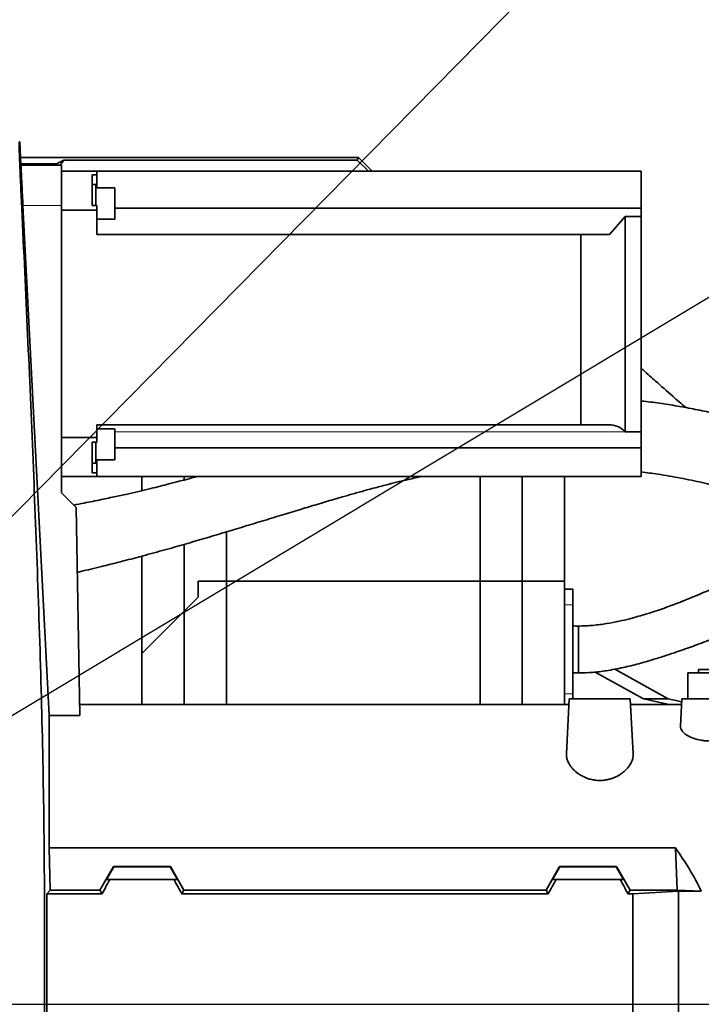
# Model space of a CAD drawing. Header units: millimetres. Extents: x 0 to 14900, y 0 to 10500.
# Tile 37 of 49: x 11147 to 11437, y 6244 to 6663. Entities that reach past the tile are written whole.
import ezdxf

# ---------------------------------------------------------------- set-up
doc = ezdxf.new("R2010")
doc.units = ezdxf.units.MM
doc.header["$LTSCALE"] = 25
doc.layers.add('THICK_LINE', color=7, linetype='Continuous')
doc.styles.add('SLDTEXTSTYLE0', font='TXT', dxfattribs={"width": 0.605})
doc.dimstyles.new('SLDDIMSTYLE1', dxfattribs={"dimtxt": 87.5, "dimasz": 87.5, "dimexe": 0, "dimexo": 0.0625, "dimgap": 21.875, "dimtad": 1, "dimdec": 4, "dimlfac": 25, "dimzin": 12, "dimdsep": 46, "dimtxsty": 'SLDTEXTSTYLE0', "dimsah": 1, "dimcen": 0.09, "dimadec": 1, "dimazin": 3, "dimtfac": 1, "dimtofl": 0, "dimtmove": 0, "dimatfit": 3, "dimfxl": 1, "dimfrac": 2, "dimtolj": 1, "dimtzin": 12, "dimarcsym": 0})
doc.dimstyles.new('SLDDIMSTYLE2', dxfattribs={"dimtxt": 87.5, "dimasz": 87.5, "dimexe": 0, "dimexo": 0.0625, "dimgap": 21.875, "dimtad": 1, "dimdec": 1, "dimrnd": 1e-09, "dimzin": 12, "dimdsep": 46, "dimtxsty": 'SLDTEXTSTYLE0', "dimsah": 1, "dimcen": 0, "dimadec": 0, "dimazin": 3, "dimtfac": 1, "dimtofl": 0, "dimtmove": 0, "dimatfit": 3, "dimfxl": 1, "dimfrac": 2, "dimtolj": 1, "dimtzin": 12, "dimarcsym": 0})

# ---------------------------------------------------------------- blocks, each defined once
blk = doc.blocks.new('_D_6')
at = {"layer": 'THICK_LINE'}
for p, q in [((13956.03, 6243.72), (14267.68, 6243.72)), ((7967.86, 5719.82), (7660.95, 5665.71))]:
    blk.add_line(p, q, dxfattribs=at)
blk.add_arc((10939.03, 6243.72), 3291.15, 190, 0, dxfattribs=at)
for points in [[(14230.18, 6243.72), (14216.52, 6156.4), (14241.52, 6156.06)], [(7697.88, 5672.22), (7701.93, 5583.92), (7726.49, 5588.59)]]:
    blk.add_solid(points, dxfattribs=at)
at = {"layer": 'THICK_LINE', "insert": (11092.19, 3066.62), "char_height": 87.5, "attachment_point": 1, "rotation": 5, "style": 'SLDTEXTSTYLE0'}
blk.add_mtext('170°', dxfattribs=at)
blk = doc.blocks.new('_D_7')
at = {"layer": 'THICK_LINE'}
for p, q in [((7967.86, 6767.62), (7660.95, 6821.74)), ((13956.03, 6243.72), (14267.68, 6243.72))]:
    blk.add_line(p, q, dxfattribs=at)
blk.add_arc((10939.03, 6243.72), 3291.15, 0, 170, dxfattribs=at)
for points in [[(7697.88, 6815.22), (7726.49, 6898.85), (7701.93, 6903.52)], [(14230.18, 6243.72), (14241.52, 6331.38), (14216.52, 6331.05)]]:
    blk.add_solid(points, dxfattribs=at)
at = {"layer": 'THICK_LINE', "insert": (11111.85, 9645.55), "char_height": 87.5, "attachment_point": 1, "rotation": 355, "style": 'SLDTEXTSTYLE0'}
blk.add_mtext('170°', dxfattribs=at)
blk = doc.blocks.new('_D_8')
at = {"layer": 'THICK_LINE'}
blk.add_line((13021.67, 8356.94), (10939.03, 6243.72), dxfattribs=at)
blk.add_solid([(13021.67, 8356.94), (12951.35, 8303.4), (12969.15, 8285.85)], dxfattribs=at)
at = {"layer": 'THICK_LINE', "insert": (11774.71, 7252.26), "char_height": 87.5, "attachment_point": 1, "rotation": 45.4176, "style": 'SLDTEXTSTYLE0'}
blk.add_mtext('R2967', dxfattribs=at)
blk = doc.blocks.new('_D_9')
at = {"layer": 'THICK_LINE'}
for q in [(12338.61, 7083.29), (10939.03, 6243.72)]:
    blk.add_line((11845.45, 6787.46), q, dxfattribs=at)
blk.add_solid([(11845.45, 6787.46), (11926.92, 6821.75), (11914.06, 6843.19)], dxfattribs=at)
at = {"layer": 'THICK_LINE', "insert": (11976.94, 6997.78), "char_height": 87.5, "attachment_point": 1, "rotation": 30.9582, "style": 'SLDTEXTSTYLE0'}
blk.add_mtext('R1057', dxfattribs=at)

msp = doc.modelspace()

# ---------------------------------------------------------------- linework, layer by layer
at = {"color": 7, "linetype": 'Continuous', "lineweight": 35}
for p, q in [((11147.4972196, 6600.7895775), (11146.9764957, 6610.7255819)), ((11147.3216047, 6604.1405101), (11291.2019507, 6604.1405101)), ((11162.9052729, 6601.5487811), (11165.8113522, 6603.0230455)), ((11164.1754535, 6600.7880628), (11165.8113522, 6603.0230455)), ((11290.7390817, 6603.0230455), (11165.8113522, 6603.0230455)), ((11290.7390817, 6603.0230455), (11291.2019507, 6604.1405101)), ((11295.4740643, 6598.2880628), (11290.7390817, 6603.0230455)), ((11291.2019507, 6604.1405101), (11297.0543979, 6598.2880628)), ((11147.4645756, 6601.4124623), (11162.9052729, 6601.5487811)), ((11147.4956455, 6600.7880628), (11164.8283748, 6600.7880628)), ((11162.9052729, 6601.5487811), (11162.327966, 6600.7880628)), ((11164.8283748, 6583.73011), (11164.8283748, 6600.7880628)), ((11179.8283748, 6598.2880628), (11164.8283748, 6598.2880628)), ((11179.8283748, 6596.7172151), (11179.8283748, 6598.2880628)), ((11179.8283748, 6598.2880628), (11411.6283748, 6598.2880628)), ((11411.6283748, 6598.2880628), (11411.6283748, 6582.487115)), ((11177.8283748, 6596.7172151), (11177.8283748, 6583.6640754)), ((11177.8283748, 6596.7172151), (11179.8283748, 6596.7172151)), ((11179.8283748, 6591.1883045), (11179.8283748, 6596.7172151)), ((11179.4283748, 6592.5533045), (11177.8283748, 6592.5533045)), ((11179.4283748, 6583.6640754), (11179.4283748, 6592.5533045)), ((11187.4283748, 6591.1883045), (11179.4283748, 6591.1883045)), ((11187.4283748, 6591.1883045), (11187.4283748, 6577.9183045)), ((11148.3515227, 6583.73011), (11159.5283748, 6366.576077)), ((11164.8283748, 6461.2880628), (11164.8283748, 6583.73011)), ((11164.8283748, 6581.6202467), (11179.8283748, 6581.6202467)), ((11177.8283748, 6583.6640754), (11179.8283748, 6583.6640754)), ((11179.8283748, 6581.6202467), (11179.8283748, 6583.6640754)), ((11179.8283748, 6581.6202467), (11179.8283748, 6571.2880628)), ((11187.4283748, 6582.487115), (11411.6283748, 6582.487115)), ((11411.6283748, 6579.0360097), (11411.6283748, 6582.487115)), ((11179.8283748, 6577.9183045), (11187.4283748, 6577.9183045)), ((11404.877807, 6579.0360097), (11398.1426195, 6571.2880628)), ((11404.877807, 6487.3642128), (11404.877807, 6579.0360097)), ((11404.877807, 6579.0360097), (11411.6283748, 6579.0360097)), ((11411.6283748, 6579.0360097), (11411.6283748, 6487.3642128)), ((11179.8283748, 6571.2880628), (11385.877807, 6571.2880628)), ((11385.877807, 6490.2880628), (11385.877807, 6571.2880628)), ((11385.877807, 6571.2880628), (11398.1426195, 6571.2880628)), ((11179.8283748, 6490.2880628), (11385.877807, 6490.2880628)), ((11179.8283748, 6490.2880628), (11179.8283748, 6484.9558789)), ((11397.8118103, 6490.2880628), (11385.877807, 6490.2880628)), ((11179.8283748, 6484.9558789), (11164.8283748, 6484.9558789)), ((11187.4283748, 6488.6578212), (11179.8283748, 6488.6578212)), ((11179.8283748, 6482.9120502), (11179.8283748, 6484.9558789)), ((11187.4283748, 6488.6578212), (11187.4283748, 6486.7144747)), ((11187.4283748, 6486.7144747), (11187.4283748, 6475.3878212)), ((11404.877807, 6487.3642128), (11404.8872766, 6487.3547295)), ((11404.877807, 6487.3642128), (11411.6283748, 6487.3642128)), ((11411.6283748, 6487.3642128), (11411.6283748, 6480.5528753)), ((11177.8283748, 6482.9120502), (11177.8283748, 6469.8589106)), ((11177.8283748, 6482.9120502), (11179.8283748, 6482.9120502)), ((11179.4283748, 6474.0228212), (11179.4283748, 6482.9120502)), ((11411.6283748, 6480.5528753), (11187.4283748, 6480.5528753)), ((11411.6283748, 6480.5528753), (11411.6283748, 6468.2880628)), ((11177.8283748, 6474.0228212), (11179.4283748, 6474.0228212)), ((11179.4283748, 6475.3878212), (11187.4283748, 6475.3878212)), ((11179.8283748, 6469.8589106), (11179.8283748, 6475.3878212)), ((11164.8283748, 6468.2880628), (11179.8283748, 6468.2880628)), ((11177.8283748, 6469.8589106), (11179.8283748, 6469.8589106)), ((11179.8283748, 6468.2880628), (11179.8283748, 6469.8589106)), ((11179.8283748, 6468.2880628), (11411.6283748, 6468.2880628)), ((11199.0283748, 6462.2959651), (11199.0283748, 6468.2880628)), ((11217.0283748, 6466.8239704), (11217.0283748, 6468.2880628)), ((11343.0283748, 6423.7214609), (11343.0283748, 6468.2880628)), ((11361.0283748, 6423.7214609), (11361.0283748, 6468.2880628)), ((11379.0283748, 6423.7214609), (11379.0283748, 6468.2880628)), ((11171.0723452, 6455.0440924), (11164.8283748, 6461.2880628)), ((11171.0723452, 6455.0440924), (11172.6165602, 6366.576077)), ((11235.0283748, 6423.7214609), (11235.0283748, 6444.72577)), ((11217.0283748, 6410.9708931), (11217.0283748, 6439.4196947)), ((11199.0283748, 6392.9708931), (11199.0283748, 6434.4112651)), ((11223.0283748, 6416.9708931), (11223.0283748, 6423.7214609)), ((11223.0283748, 6423.7214609), (11235.0283748, 6423.7214609)), ((11235.0283748, 6423.7214609), (11343.0283748, 6423.7214609)), ((11235.0283748, 6371.2214609), (11235.0283748, 6423.7214609)), ((11343.0283748, 6371.2214609), (11343.0283748, 6423.7214609)), ((11343.0283748, 6423.7214609), (11361.0283748, 6423.7214609)), ((11361.0283748, 6423.7214609), (11361.0283748, 6371.2214609)), ((11361.0283748, 6423.7214609), (11379.0283748, 6423.7214609)), ((11379.0283748, 6371.2214609), (11379.0283748, 6423.7214609)), ((11382.5283748, 6420.3479083), (11379.0283748, 6420.3479083)), ((11382.5283748, 6420.3479083), (11382.5283748, 6413.7291826)), ((11217.0283748, 6410.9708931), (11223.0283748, 6416.9708931)), ((11382.5283748, 6413.7291826), (11382.5283748, 6375.7137391)), ((11217.0283748, 6410.9708931), (11199.0283748, 6392.9708931)), ((11217.0283748, 6371.2214609), (11217.0283748, 6410.9708931)), ((11199.0283748, 6392.9708931), (11199.0283748, 6371.2214609)), ((11412.5920171, 6373.7214609), (11392.1123338, 6385.0616351)), ((11423.1339853, 6373.7214609), (11400.4848937, 6386.3253325)), ((11431.5283748, 6373.7214609), (11431.5283748, 6384.7214609)), ((11444.0283748, 6384.7214609), (11431.5283748, 6384.7214609)), ((11436.0283748, 6386.1214609), (11436.0283748, 6384.7214609)), ((11452.0283748, 6386.1214609), (11436.0283748, 6386.1214609)), ((11382.5283748, 6375.7137391), (11382.5283748, 6373.7214609)), ((11381.0283748, 6373.7214609), (11379.8001322, 6350.2851955)), ((11381.0283748, 6373.7214609), (11407.0283748, 6373.7214609)), ((11408.2565883, 6350.2857501), (11407.0283748, 6373.7214609)), ((11423.5722171, 6371.2214609), (11412.5920171, 6373.7214609)), ((11412.5920171, 6373.7214609), (11423.1339853, 6373.7214609)), ((11428.9569687, 6372.3589522), (11423.1339853, 6373.7214609)), ((11428.4057516, 6361.8411036), (11429.0283748, 6373.7214609)), ((11429.0283748, 6373.7214609), (11441.0283748, 6373.7214609)), ((11380.8973553, 6371.2214609), (11172.5354747, 6371.2214609)), ((11428.8973553, 6371.2214609), (11407.1593942, 6371.2214609)), ((11159.5283748, 6310.1609487), (11159.5283748, 6366.576077)), ((11172.6165602, 6366.576077), (11159.5283748, 6366.576077)), ((11159.9355554, 6292.270325), (11159.5283748, 6310.1609487)), ((11159.5283748, 6310.1609487), (11426.2193625, 6310.1609487)), ((11426.9639158, 6292.270325), (11426.2193625, 6310.1609487)), ((11181.1341377, 6292.270325), (11186.8970548, 6302.2886597)), ((11183.9190788, 6296.7214609), (11187.0151787, 6302.0840631)), ((11186.8970548, 6302.2886597), (11187.0151787, 6302.0840631)), ((11211.1596948, 6302.2886597), (11186.8970548, 6302.2886597)), ((11211.0415709, 6302.0840631), (11187.0151787, 6302.0840631)), ((11211.1596948, 6302.2886597), (11211.0415709, 6302.0840631)), ((11211.0415709, 6302.0840631), (11214.1376707, 6296.7214609)), ((11216.9226119, 6292.270325), (11211.1596948, 6302.2886597)), ((11371.1341377, 6292.270325), (11376.8970548, 6302.2886597)), ((11377.0151787, 6302.0840631), (11373.9190788, 6296.7214609)), ((11376.8970548, 6302.2886597), (11377.0151787, 6302.0840631)), ((11401.1596948, 6302.2886597), (11376.8970548, 6302.2886597)), ((11401.0415709, 6302.0840631), (11377.0151787, 6302.0840631)), ((11401.0415709, 6302.0840631), (11401.1596948, 6302.2886597)), ((11404.1376707, 6296.7214609), (11401.0415709, 6302.0840631)), ((11406.9226119, 6292.270325), (11401.1596948, 6302.2886597)), ((11183.9190788, 6296.7214609), (11185.3782896, 6296.7214609)), ((11212.6784599, 6296.7214609), (11185.3782896, 6296.7214609)), ((11212.6784599, 6296.7214609), (11214.1376707, 6296.7214609)), ((11375.3782896, 6296.7214609), (11373.9190788, 6296.7214609)), ((11402.6784599, 6296.7214609), (11375.3782896, 6296.7214609)), ((11404.1376707, 6296.7214609), (11402.6784599, 6296.7214609)), ((11158.5064231, 6290.7063154), (11159.9355554, 6292.270325)), ((11159.9355554, 6292.270325), (11181.1341377, 6292.270325)), ((11182.037119, 6290.7063154), (11181.1341377, 6292.270325)), ((11216.0196305, 6290.7063154), (11216.9226119, 6292.270325)), ((11371.1341377, 6292.270325), (11216.9226119, 6292.270325)), ((11372.037119, 6290.7063154), (11371.1341377, 6292.270325)), ((11406.0196305, 6290.7063154), (11406.9226119, 6292.270325)), ((11426.9639158, 6292.270325), (11406.9226119, 6292.270325)), ((11408.0283748, 6290.7063154), (11427.5283748, 6291.8178083)), ((11426.9639158, 6292.270325), (11437.2541503, 6291.8178083)), ((11427.5283748, 6243.7214609), (11427.5283748, 6291.8178083)), ((11427.5283748, 6291.8178083), (11437.2541503, 6291.8178083)), ((11158.5064231, 6290.7063154), (11158.5064231, 6243.7214609)), ((11158.5064231, 6290.7063154), (11182.037119, 6290.7063154)), ((11372.037119, 6290.7063154), (11216.0196305, 6290.7063154)), ((11408.0283748, 6290.7063154), (11406.0196305, 6290.7063154)), ((11408.0283748, 6243.7214609), (11408.0283748, 6290.7063154)), ((11158.5064231, 6243.7214609), (11158.5064231, 6196.7366063)), ((11408.0283748, 6196.7366063), (11408.0283748, 6243.7214609)), ((11427.5283748, 6195.6251134), (11427.5283748, 6243.7214609))]:
    msp.add_line(p, q, dxfattribs=at)
at = {"color": 8, "linetype": 'Continuous', "lineweight": 18}
for p, q in [((11148.3515227, 6583.73011), (11164.8283748, 6583.73011)), ((11404.8872766, 6487.3547295), (11187.4283748, 6487.3547295)), ((11382.5283748, 6413.7291826), (11379.0283748, 6413.7291826)), ((11382.5283748, 6375.7137391), (11379.0283748, 6375.7137391)), ((11158.5064231, 6243.7214609), (11157.4975426, 6243.7214609)), ((11158.5064231, 6243.7214609), (11408.0283748, 6243.7214609)), ((11427.5283748, 6243.7214609), (11408.0283748, 6243.7214609)), ((11502.655633, 6243.7214609), (11427.5283748, 6243.7214609))]:
    msp.add_line(p, q, dxfattribs=at)
at = {"color": 7, "linetype": 'Continuous', "lineweight": 35}
msp.add_arc((11397.8118103, 6480.2880628), 10, 44.964349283, 90, dxfattribs=at)
for centre, major_axis, ratio, start_param, end_param in [((11296.5313564, 6243.7214609), (151.9485831, 0), 0.8390996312, 0.3867994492, 0.5481322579), ((11146.4812867, 6243.7214609), (85.07475, 146.9493494), 0.0453552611, 5.0639744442, 5.1074921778), ((11251.5754629, 6243.7214609), (-85.07475, 146.9493494), 0.0453552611, 1.1756931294, 1.219210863), ((11336.4812867, 6243.7214609), (85.07475, 146.9493494), 0.0453552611, 5.0639744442, 5.1074921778), ((11441.5754629, 6243.7214609), (-85.07475, 146.9493494), 0.0453552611, 1.1756931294, 1.219210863)]:
    msp.add_ellipse(centre, major_axis=major_axis, ratio=ratio, start_param=start_param, end_param=end_param, dxfattribs=at)
for points, knots in [([(11157.4975426, 6243.7214609), (11157.4975464, 6246.9272449), (11157.4975538, 6253.3496222), (11157.4976876, 6264.322952), (11157.4972735, 6276.6066805), (11157.4991724, 6294.5112915), (11157.2731208, 6325.9627936), (11156.3869805, 6370.8692692), (11154.6678079, 6424.7558679), (11151.8488153, 6496.3490557), (11149.3566769, 6550.7447169), (11147.5638992, 6588.3045239), (11147.3940133, 6591.9350704), (11147.2010907, 6596.2402139), (11147.0394439, 6600.0794982), (11146.912236, 6603.279851), (11146.8146177, 6605.9164017), (11146.7370645, 6608.3295803), (11146.7015382, 6609.8902755), (11146.7012334, 6610.7076406), (11146.7508375, 6610.7294749), (11146.8291055, 6610.7155919), (11146.9568823, 6610.7242614), (11146.9164853, 6610.7223253), (11146.8908831, 6610.7210982)], [0, 0, 0, 0, 0.0212353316, 0.042542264, 0.0729431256, 0.103505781, 0.1646868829, 0.287067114, 0.4094941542, 0.5319293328, 0.7749297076, 0.781146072, 0.7873767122, 0.8000899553, 0.8125781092, 0.8188013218, 0.8297994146, 0.8407938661, 0.8521073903, 0.8617729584, 0.8716334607, 0.8915018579, 0.9312379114, 1, 1, 1, 1]), ([(11147.4956455, 6600.7880628), (11147.4973381, 6600.7400824), (11147.5007723, 6600.6427296), (11147.5377328, 6599.8594712), (11147.5976615, 6598.6202363), (11147.6803032, 6596.9362293), (11147.7844958, 6594.8370962), (11147.905935, 6592.4158386), (11148.0437419, 6589.6976388), (11148.1927662, 6586.7868862), (11148.2986799, 6584.7475715), (11148.3515227, 6583.73011)], [0, 0, 0, 0, 0.1093269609, 0.2218255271, 0.331155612, 0.4436532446, 0.5530419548, 0.6655957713, 0.7751129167, 0.8877986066, 1, 1, 1, 1]), ([(11430.6767846, 6497.631726), (11428.8075447, 6499.2561366), (11424.5257104, 6502.9771447), (11418.5136793, 6508.2740289), (11414.0232412, 6512.2493398), (11411.9923518, 6514.0613571), (11411.6283748, 6514.3861078)], [0, 0, 0, 0, 0.2954886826, 0.6768705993, 0.9420885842, 1, 1, 1, 1]), ([(11527.0772209, 6428.6873485), (11527.0534354, 6428.7755777), (11526.7739615, 6429.812245), (11526.1688484, 6431.8566001), (11525.2655953, 6434.692242), (11524.2963929, 6437.4191883), (11523.3385243, 6439.857174), (11522.3984104, 6442.041766), (11521.4645237, 6444.0502796), (11520.4631759, 6446.0502003), (11518.8412879, 6449.0505111), (11516.4363865, 6452.972097), (11513.0709943, 6457.6056274), (11509.4390725, 6461.8867436), (11505.6574232, 6465.7714385), (11501.6849143, 6469.3694389), (11497.956686, 6472.3493686), (11494.7230841, 6474.6800641), (11492.2183096, 6476.3565191), (11489.7882855, 6477.8811987), (11487.154784, 6479.4279011), (11484.0004964, 6481.1384282), (11480.237462, 6482.9974854), (11475.804395, 6484.9762979), (11470.6762539, 6487.0244758), (11464.7015239, 6489.1501775), (11458.0125878, 6491.2595036), (11450.7567987, 6493.2756415), (11443.2886028, 6495.1032951), (11435.6902287, 6496.7317368), (11428.0422379, 6498.1605322), (11420.4052586, 6499.3634978), (11414.9480164, 6500.1248669), (11412.0115654, 6500.4405013), (11411.6283748, 6500.4816899)], [0, 0, 0, 0, 0.0024371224, 0.0286354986, 0.0560089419, 0.080309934, 0.1034560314, 0.122819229, 0.1403085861, 0.1590458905, 0.179085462, 0.2257165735, 0.2715112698, 0.3151835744, 0.3561717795, 0.3963789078, 0.4365229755, 0.4613721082, 0.482246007, 0.5004569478, 0.5218588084, 0.5471737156, 0.5758580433, 0.6083272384, 0.6445664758, 0.6832355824, 0.7274863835, 0.7719775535, 0.816599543, 0.8611963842, 0.9055805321, 0.949650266, 0.9934296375, 1, 1, 1, 1]), ([(11222.3499552, 6468.2880628), (11221.2695125, 6467.9846861), (11218.8018752, 6467.2918), (11214.8657147, 6466.236763), (11210.773291, 6465.1704258), (11206.7247682, 6464.1492507), (11202.6352994, 6463.1468025), (11198.1377151, 6462.0785899), (11193.2061139, 6460.9470553), (11187.6897358, 6459.7276192), (11181.3884019, 6458.3963535), (11175.3860906, 6457.1778182), (11171.4451679, 6456.441307), (11169.9538416, 6456.162596)], [0, 0, 0, 0, 0.0628251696, 0.143487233, 0.2278781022, 0.2992589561, 0.3773989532, 0.4637281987, 0.5579511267, 0.6600895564, 0.7786084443, 0.9162208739, 1, 1, 1, 1]), ([(11171.5526987, 6427.5246605), (11172.01778, 6427.6325046), (11173.9355423, 6428.0772001), (11177.3339804, 6428.8905059), (11181.5766028, 6429.9187411), (11186.2590693, 6431.0811617), (11192.2033405, 6432.597022), (11199.9230868, 6434.6336859), (11208.6563404, 6437.030183), (11217.3277741, 6439.4932645), (11225.729211, 6441.944446), (11233.8466032, 6444.3631702), (11242.0036994, 6446.8297813), (11250.136804, 6449.3112189), (11258.2140097, 6451.7829168), (11265.7519886, 6454.0802696), (11271.7274559, 6455.8839584), (11276.2766044, 6457.2415808), (11279.8577335, 6458.2998768), (11283.6370316, 6459.4039216), (11287.9694152, 6460.6496272), (11292.9453503, 6462.0483085), (11298.3390754, 6463.5167613), (11303.6273532, 6464.8957128), (11308.3136045, 6466.0591759), (11312.1862202, 6466.9717346), (11315.3919229, 6467.6977333), (11317.3225519, 6468.1024922), (11318.2076915, 6468.2880628)], [0, 0, 0, 0, 0.0091432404, 0.0377021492, 0.0668742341, 0.0926442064, 0.1299098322, 0.1850022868, 0.2474432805, 0.3059259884, 0.3609657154, 0.4192956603, 0.4727790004, 0.5292691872, 0.5875993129, 0.640289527, 0.6857099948, 0.7116385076, 0.73474262, 0.7600650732, 0.7902609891, 0.8249249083, 0.8635440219, 0.9021460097, 0.9341736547, 0.9600237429, 0.9816720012, 1, 1, 1, 1]), ([(11411.6283748, 6470.2657154), (11414.0071788, 6469.9478729), (11419.7490755, 6469.180673), (11428.4281523, 6467.6858503), (11437.6580923, 6465.7637492), (11446.4778419, 6463.5241175), (11453.8152434, 6461.2723329), (11459.7002754, 6459.1567433), (11464.0759411, 6457.3922586), (11467.7922589, 6455.7210597), (11470.837367, 6454.2028931), (11473.2487968, 6452.8792025), (11475.1707974, 6451.7348953), (11476.873289, 6450.6489559), (11478.6356195, 6449.4393976), (11480.2663849, 6448.2162593), (11481.6693116, 6447.075996), (11482.874312, 6446.0326986), (11484.1683466, 6444.8329444), (11485.6202859, 6443.3693373), (11487.0739628, 6441.7532992), (11488.3974003, 6440.1331897), (11489.5258785, 6438.631884), (11490.4996008, 6437.2395648), (11491.4351156, 6435.8117731), (11492.4053973, 6434.2291489), (11493.468744, 6432.3588586), (11494.6098916, 6430.1741577), (11495.6945031, 6427.8976489), (11496.6652304, 6425.6649348), (11497.5107118, 6423.5433576), (11498.2900301, 6421.3787605), (11498.9488538, 6419.2955595), (11499.4636506, 6417.4488758), (11499.9176053, 6415.6214391), (11500.2964661, 6413.8737443), (11500.6004082, 6412.2817833), (11500.8464544, 6410.8595766), (11501.0767336, 6409.3998567), (11501.2994895, 6407.8465512), (11501.5322719, 6406.0778125), (11501.7661451, 6404.1553393), (11502.0292955, 6401.8637989), (11502.3013441, 6399.3765552), (11502.6018203, 6396.5251776), (11502.9278283, 6393.3485109), (11503.2727144, 6389.9443361), (11503.6251956, 6386.4595804), (11504.1439996, 6381.4633383), (11504.8702638, 6374.8804257), (11506.1257919, 6366.0423526), (11507.777035, 6356.3637101), (11509.1472049, 6348.1437392), (11509.9482332, 6342.0274676), (11510.3257014, 6338.4777342), (11510.6002389, 6335.2089929), (11510.7898303, 6332.4343964), (11510.9116724, 6330.2608073), (11510.9904228, 6328.5745657), (11511.0499878, 6327.0717965), (11511.1047864, 6325.3332394), (11511.1485163, 6323.5236363), (11511.1574156, 6322.2464456), (11511.1610643, 6321.722802)], [0, 0, 0, 0, 0.02486258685, 0.06001267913, 0.09548322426, 0.13099528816, 0.16622156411, 0.18795910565, 0.20791331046, 0.22543088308, 0.24057808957, 0.2534200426, 0.26384762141, 0.27337999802, 0.28523958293, 0.29912185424, 0.30844605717, 0.31730174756, 0.32825367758, 0.34162482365, 0.35707564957, 0.37138291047, 0.38379069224, 0.39521059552, 0.40586737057, 0.41842720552, 0.43294486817, 0.449088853, 0.46707446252, 0.48308551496, 0.49757432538, 0.51326245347, 0.52965839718, 0.54186698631, 0.55348632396, 0.56702503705, 0.57739023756, 0.58584265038, 0.59499498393, 0.60489793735, 0.61439357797, 0.62711960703, 0.63898671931, 0.65278636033, 0.66850477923, 0.68606387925, 0.70505169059, 0.72423458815, 0.74343481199, 0.78673299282, 0.82901200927, 0.87175139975, 0.91544266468, 0.9302112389, 0.94445300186, 0.95641596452, 0.96610115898, 0.97346193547, 0.9784063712, 0.98279974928, 0.98807005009, 0.99510876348, 1, 1, 1, 1]), ([(11476.885799, 6434.6612751), (11476.3905368, 6434.5954573), (11474.4500223, 6434.3375732), (11471.5743026, 6433.2872881), (11468.0992436, 6432.0065182), (11465.268884, 6430.8412728), (11462.7143462, 6429.7565885), (11460.3105794, 6428.7089106), (11457.4481829, 6427.4423509), (11453.8791035, 6425.8428457), (11449.4116004, 6423.8317242), (11444.5099025, 6421.6412761), (11438.6275939, 6419.0656592), (11432.1320524, 6416.3303985), (11425.0934095, 6413.5673283), (11419.7084121, 6411.6424786), (11415.8696434, 6410.3805694), (11413.3094318, 6409.5794843), (11410.3119264, 6408.696911), (11406.5879868, 6407.6912322), (11402.0798689, 6406.6242191), (11396.8908858, 6405.6246058), (11392.1120629, 6404.9954539), (11388.0578563, 6404.6917775), (11385.9856539, 6404.6609855), (11384.9411772, 6404.645465)], [0, 0, 0, 0, 0.0173560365, 0.06800364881, 0.1074793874, 0.14186524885, 0.17164897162, 0.20043632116, 0.2293565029, 0.27519028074, 0.32855486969, 0.38866061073, 0.4486843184, 0.53455442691, 0.6121682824, 0.68360764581, 0.70881125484, 0.73316975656, 0.762889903, 0.80091553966, 0.84562159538, 0.89492266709, 0.94669437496, 0.97313173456, 1, 1, 1, 1]), ([(11384.9411772, 6384.6581475), (11386.9383021, 6384.7114666), (11390.9398536, 6384.8182997), (11397.356503, 6385.6465584), (11403.9464296, 6386.9115292), (11410.4727337, 6388.5383809), (11416.2473347, 6390.1950483), (11421.2871057, 6391.7745219), (11425.6244926, 6393.2143916), (11429.5007942, 6394.5537248), (11433.0373999, 6395.8131614), (11436.5154432, 6397.0818734), (11440.0996045, 6398.4168487), (11444.4137133, 6400.0555167), (11449.6458657, 6402.0858664), (11455.8419429, 6404.5454126), (11462.5120498, 6407.2503264), (11468.1517155, 6409.5677715), (11472.3901241, 6411.2956431), (11474.9994249, 6412.3444674), (11477.1221323, 6413.1749709), (11478.837703, 6413.8189786), (11480.3237581, 6414.3448056), (11481.537254, 6414.7373379), (11482.7616961, 6415.0806272), (11484.100474, 6415.3515865), (11484.8761861, 6415.3958901), (11485.3137523, 6415.420881)], [0, 0, 0, 0, 0.0458556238, 0.0918789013, 0.1517654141, 0.2092578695, 0.2617149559, 0.3074945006, 0.3482694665, 0.3837451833, 0.4181125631, 0.450149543, 0.4849207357, 0.5233899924, 0.5788264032, 0.6430571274, 0.7155486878, 0.7909761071, 0.825253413, 0.8539817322, 0.8778747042, 0.8976700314, 0.9146035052, 0.9334759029, 0.9484905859, 0.9709443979, 1, 1, 1, 1]), ([(11384.9413669, 6404.651302), (11384.4979356, 6404.6540289), (11383.6927944, 6404.6589803), (11382.8894382, 6404.6675513), (11382.5285303, 6404.6714018)], [0, 0, 0, 0, 0.5507497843, 1, 1, 1, 1]), ([(11384.9411772, 6392.1459499), (11384.9411772, 6392.7876322), (11384.9411772, 6394.0717239), (11384.9411772, 6396.0454009), (11384.9411772, 6397.9600708), (11384.9411772, 6399.7507481), (11384.9411772, 6401.3414398), (11384.9411772, 6402.6716352), (11384.9411772, 6403.7119032), (11384.9411772, 6404.3780845), (11384.9411772, 6404.6713096), (11384.9411772, 6404.6184177), (11384.9411772, 6404.6066796)], [0, 0, 0, 0, 0.1074778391, 0.2150775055, 0.3226581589, 0.4303257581, 0.5378586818, 0.6453966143, 0.7530814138, 0.8610763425, 0.9691691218, 1, 1, 1, 1]), ([(11384.9411772, 6384.6969092), (11384.9411772, 6384.7013726), (11384.9411772, 6384.7121111), (11384.9411772, 6385.1630088), (11384.9411772, 6385.9772359), (11384.9411772, 6387.1475538), (11384.9411772, 6388.5972956), (11384.9411772, 6390.2758837), (11384.9411772, 6391.5225753), (11384.9411772, 6392.1459499)], [0, 0, 0, 0, 0.1060145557, 0.2550571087, 0.404234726, 0.5535029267, 0.7021964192, 0.8510913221, 1, 1, 1, 1]), ([(11382.5280738, 6384.6717538), (11382.8319749, 6384.6685823), (11383.6353576, 6384.6601981), (11384.4404432, 6384.6553274), (11384.9409836, 6384.6522992)], [0, 0, 0, 0, 0.3782768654, 1, 1, 1, 1]), ([(11441.0283748, 6355.7130019), (11440.3809783, 6355.7293231), (11439.0860287, 6355.7619693), (11436.5827983, 6356.0905024), (11433.6603847, 6356.860367), (11431.303602, 6358.011263), (11429.8474042, 6359.0955535), (11429.0021641, 6360.0022581), (11428.4711843, 6360.9310094), (11428.4275619, 6361.5377481), (11428.4057516, 6361.8411036)], [0, 0, 0, 0, 0.0916822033, 0.1833866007, 0.3657110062, 0.5587393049, 0.6668537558, 0.7749895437, 0.8874999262, 1, 1, 1, 1]), ([(11379.814284, 6350.2844538), (11379.8043203, 6350.1468913), (11379.7741488, 6349.7303279), (11379.8457793, 6349.0145793), (11380.0265953, 6348.1165245), (11380.3432562, 6347.178832), (11380.8014292, 6346.2057022), (11381.397926, 6345.2297852), (11382.0912915, 6344.3191106), (11382.8550981, 6343.4824216), (11383.6667934, 6342.7224036), (11384.5834057, 6341.9894087), (11385.7709355, 6341.1842656), (11387.3025243, 6340.3538079), (11389.129465, 6339.6425317), (11391.0089649, 6339.1647095), (11392.8573231, 6338.9170732), (11394.7561099, 6338.8901985), (11396.5934088, 6339.0847366), (11398.334638, 6339.473733), (11400.3127685, 6340.1446771), (11402.1055466, 6341.0528826), (11403.5908443, 6342.0701136), (11404.6106188, 6342.9142703), (11405.4624276, 6343.7495907), (11406.2112872, 6344.6236114), (11406.8465226, 6345.5185378), (11407.3690375, 6346.4280364), (11407.7754967, 6347.3428024), (11408.0707712, 6348.2665109), (11408.2352093, 6349.2078042), (11408.2959381, 6349.8847289), (11408.2528753, 6350.2434786), (11408.2478561, 6350.2852925)], [0, 0, 0, 0, 0.0145191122, 0.04396641, 0.0737441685, 0.1063248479, 0.1391143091, 0.1725708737, 0.2062652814, 0.2340522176, 0.2621784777, 0.2904866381, 0.3191911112, 0.3619375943, 0.4053614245, 0.441252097, 0.4777621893, 0.513712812, 0.5503829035, 0.5846536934, 0.6194255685, 0.6785101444, 0.7147052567, 0.7448391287, 0.7754199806, 0.8062119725, 0.8374258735, 0.8680776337, 0.8990887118, 0.9302796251, 0.9618414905, 0.9955524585, 1, 1, 1, 1]), ([(11157.4975807, 6077.4716017), (11157.497563, 6077.5810852), (11157.4975273, 6077.8008133), (11157.4976212, 6079.5999598), (11157.4975601, 6082.0144142), (11157.4975441, 6084.5705851), (11157.4975919, 6087.4732488), (11157.4976022, 6091.7624399), (11157.4975202, 6097.9726682), (11157.4976013, 6104.0660133), (11157.4975927, 6109.4963086), (11157.4975459, 6115.1761997), (11157.4975663, 6122.7960084), (11157.4976166, 6132.7982939), (11157.4975317, 6141.8725697), (11157.497567, 6149.5762779), (11157.4976068, 6157.3967946), (11157.4975628, 6167.4823391), (11157.4975452, 6180.1318843), (11157.4976125, 6191.1530955), (11157.4975802, 6200.2470519), (11157.4975417, 6207.8217677), (11157.4975657, 6216.1478698), (11157.4976019, 6225.2477932), (11157.4975761, 6234.4512938), (11157.4975538, 6240.6282114), (11157.4975426, 6243.7214609)], [0, 0, 0, 0, 0.0527172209, 0.1058009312, 0.1600380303, 0.1873370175, 0.2146865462, 0.2674035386, 0.3204855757, 0.3747211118, 0.4020190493, 0.4293671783, 0.4821277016, 0.5352553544, 0.5895395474, 0.6168628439, 0.6442366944, 0.6969575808, 0.7500441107, 0.8042843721, 0.8315845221, 0.8589349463, 0.8939310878, 0.9290336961, 0.9644618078, 1, 1, 1, 1])]:
    msp.add_open_spline(points, degree=3, knots=knots, dxfattribs=at)
at = {"color": 8, "linetype": 'Continuous', "lineweight": 18}
msp.add_open_spline([(11121.1701364, 6243.7214609), (11122.4824054, 6243.721444), (11125.0799265, 6243.7214105), (11128.8943994, 6243.721358), (11132.5955039, 6243.7213687), (11136.1797082, 6243.7214301), (11141.7446452, 6243.7214888), (11148.9934882, 6243.7214199), (11154.7341196, 6243.7214476), (11157.4975426, 6243.7214609)], degree=3, knots=[0, 0, 0, 0, 0.1027261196, 0.2033373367, 0.3018093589, 0.3981230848, 0.492264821, 0.7555866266, 1, 1, 1, 1], dxfattribs=at)
at = {"layer": 'THICK_LINE'}
msp.add_line((10939.0283748, 6243.7214609), (13906.0283748, 6243.7214609), dxfattribs=at)
for radius in [2967, 1057]:
    msp.add_arc((10939.0283748, 6243.7214609), radius, 190, 170, dxfattribs=at)

# ---------------------------------------------------------------- dimensions: what is measured, and where the dimension line sits
for base, line1, line2, picture, middle in [((11225.8711442, 9522.3493178), ((13906.0283748, 6243.7214609), (10939.0283748, 6243.7214609)), ((9898.0865798, 6427.2675847), (8017.1037716, 6758.935604)), '_D_7', (11225.8711442, 9522.3493178)), ((11225.8711442, 2965.0936039), ((9898.0865798, 6060.1753371), (8017.1037716, 5728.5073177)), ((13906.0283748, 6243.7214609), (10939.0283748, 6243.7214609)), '_D_6', (11225.8711442, 2965.0936039))]:
    dim = msp.add_angular_dim_2l(base=base, line1=line1, line2=line2, dimstyle='SLDDIMSTYLE1', dxfattribs=at)
    dim.commit()
    dim.dimension.update_dxf_attribs({"geometry": picture, "text_midpoint": middle, "dimtype": 162})
for mpoint, picture, middle in [((13021.6679166, 8356.9421163), '_D_8', (11980.3483957, 7300.3320386)), ((11845.4512058, 6787.4554504), '_D_9', (12188.0959916, 6992.9971696))]:
    dim = msp.add_radius_dim(center=(10939.0283748, 6243.7214609), mpoint=mpoint, dimstyle='SLDDIMSTYLE2', dxfattribs=at)
    dim.commit()
    dim.dimension.update_dxf_attribs({"geometry": picture, "text_midpoint": middle, "dimtype": 164})

doc.saveas('drawing.dxf')
